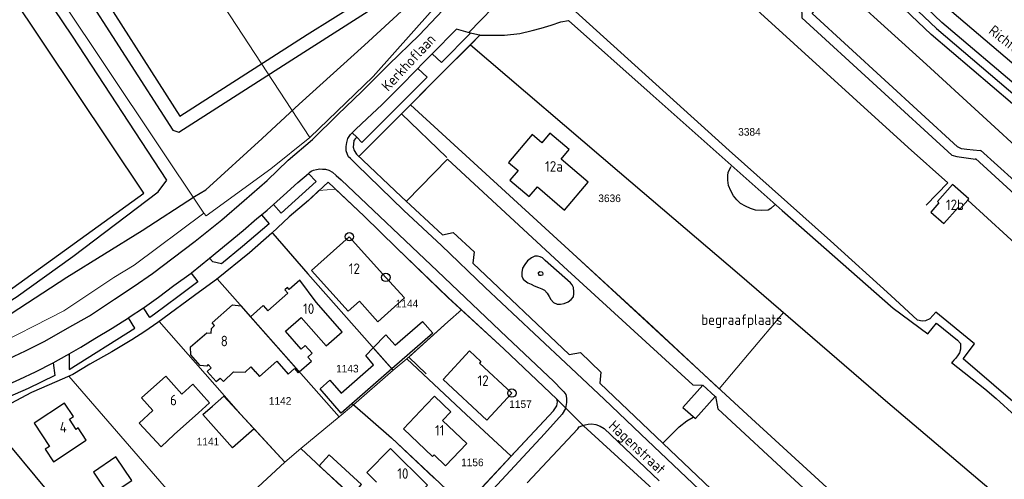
# Model space of a CAD drawing. Header units: metres. Extents: x 233874 to 239264, y 443832 to 448222.
# Tile 76 of 195: x 235729 to 235963, y 445241 to 445350. Entities that reach past the tile are written whole.
import ezdxf
from ezdxf.enums import TextEntityAlignment as Align

# ---------------------------------------------------------------- set-up
doc = ezdxf.new("R2010")
doc.units = ezdxf.units.M
doc.header["$MEASUREMENT"] = 0
for name, color, linetype in [('DAKRAND', 4, 'Continuous'), ('DAKRAND-BYG', 4, 'Continuous'), ('FUNKTIEAAND', 253, 'Continuous'), ('Goud-kadastrale grenzen', 13, 'Continuous'), ('HEG', 253, 'Continuous'), ('HEK', 253, 'Continuous'), ('HOOFDGEBOUW', 4, 'Continuous'), ('HUISNUMMER', 253, 'Continuous'), ('KANTVERH', 253, 'Continuous'), ('KANTWATER', 153, 'Continuous'), ('KUNSTWERK', 253, 'Continuous'), ('NATGRPUNT', 253, 'Continuous'), ('OVLIJNOBJ', 253, 'Continuous'), ('RASTER', 253, 'Continuous'), ('STRAATNAAM', 253, 'Continuous'), ('TUSSENMUUR', 253, 'Continuous')]:
    doc.layers.add(name, color=color, linetype=linetype)
doc.layers.add('G01 kadestrale perceelsgrens', color=73, linetype='Continuous', lineweight=0)
doc.layers.add('Z01 perceelnummer', color=73, linetype='Continuous', lineweight=13)
doc.styles.get("Standard").update_dxf_attribs({"font": 'iso.shx'})
doc.styles.add('Styledgn001', font='dgn001.shx')

# ---------------------------------------------------------------- blocks, each defined once
blk = doc.blocks.new('CI', base_point=(75024, 300023))
blk.add_circle((75024, 300023), 1)
blk = doc.blocks.new('A$C1532452F')
at = {"layer": 'G01 kadestrale perceelsgrens'}
for p, q in [((235693.903, 445421.949), (235772.427, 445304.53)), ((235799.748, 445309.879), (235803.691, 445310.256)), ((235775.554, 445288.918), (235804.535, 445256.173)), ((235830.402, 445278.747), (235833.604, 445281.573)), ((235761.8, 445278.772), (235777.31, 445261.146)), ((235820.657, 445269.956), (235830.402, 445278.747)), ((235812.377, 445272.886), (235817.43, 445267.224)), ((235817.43, 445267.224), (235820.657, 445269.956)), ((235807.95, 445259.061), (235817.43, 445267.224)), ((235740.317, 445265.806), (235772.839, 445228.463)), ((235777.31, 445261.146), (235781.117, 445256.812)), ((235804.535, 445256.173), (235807.95, 445259.061)), ((235856.297, 445260.362), (235862.604, 445254.057)), ((235781.117, 445256.812), (235791.634, 445245.384)), ((235720.511, 445256.268), (235735.385, 445238.436)), ((235795.489, 445248.622), (235804.535, 445256.173)), ((235862.604, 445254.057), (235879.062, 445239.034)), ((235791.634, 445245.384), (235795.489, 445248.622)), ((235795.489, 445248.622), (235823.046, 445222.898)), ((235834.365, 445234.921), (235845.437, 445246.835)), ((235827.102, 445241.654), (235834.365, 445234.921))]:
    blk.add_line(p, q, dxfattribs=at)
at = {"layer": 'G01 kadestrale perceelsgrens', "flags": 128}
for points in [[(235699.039, 445422.882), (235709.722, 445424.743), (235712.25, 445425.33), (235714.309, 445426.098), (235726.436, 445431.397), (235741.097, 445408.724), (235797.627, 445322.5)], [(235881.6, 445396.81), (235918.183, 445363.315), (235944.068, 445339.796), (235981.364, 445305.665), (236000, 445288.637)], [(235797.627, 445322.5), (235812.64, 445337.007), (235831.307, 445358.053), (235853.407, 445381.156)], [(235835.354, 445347.411), (235843.977, 445356.376), (235863.075, 445377.018)], [(235835.744, 445344.504), (235838.02, 445346.78), (235837.49, 445346.86), (235835.739, 445347.303), (235835.354, 445347.411)], [(235821.525, 445330.285), (235828.86, 445337.714), (235835.744, 445344.504)], [(235835.744, 445344.504), (235871.141, 445314.246), (235899.71, 445289.998), (235910.107, 445280.929)], [(235821.525, 445330.285), (235861.03, 445294.053), (235878.022, 445278.503), (235894.866, 445262.852)], [(235772.427, 445304.53), (235772.932, 445303.882), (235788.352, 445315.018), (235797.627, 445322.5)], [(235788.542, 445299.785), (235792.72, 445303.644), (235797.263, 445307.548), (235799.748, 445309.879)], [(235803.691, 445310.256), (235810.527, 445303.852), (235818.209, 445296.273), (235830.425, 445284.503), (235833.604, 445281.573)], [(235684.426, 445259.04), (235684.644, 445258.767), (235701.54, 445264.827), (235721.125, 445272.126), (235739.152, 445281.368), (235751.051, 445289.217), (235755.847, 445292.153), (235772.427, 445304.53)], [(235775.554, 445288.918), (235783.256, 445295.118), (235788.542, 445299.785)], [(235788.542, 445299.785), (235788.798, 445299.676), (235797.11, 445290.115), (235812.377, 445272.886)], [(235761.8, 445278.772), (235771.391, 445285.862), (235775.554, 445288.918)], [(235833.604, 445281.573), (235843.669, 445272.297), (235856.297, 445260.362)], [(235910.107, 445280.929), (235901.958, 445271.29), (235894.866, 445262.852)], [(235910.107, 445280.929), (235934.34, 445260.073), (235972.501, 445227.688), (235973.927, 445226.518)], [(235740.317, 445265.806), (235741.303, 445266.234), (235745.349, 445268.643), (235750.547, 445271.599), (235755.329, 445274.46), (235758.432, 445276.473), (235761.484, 445278.538), (235761.8, 445278.772)], [(235820.657, 445269.956), (235834.722, 445256.76), (235845.437, 445246.835)], [(235740.317, 445265.806), (235737.533, 445264.598), (235731.51, 445261.919), (235726.528, 445259.373), (235720.297, 445256.698), (235720.511, 445256.268)], [(235807.95, 445259.061), (235816.968, 445251.203), (235827.102, 445241.654)], [(235845.437, 445246.835), (235855.514, 445257.627), (235855.835, 445258.088), (235856.264, 445258.754), (235856.439, 445259.736), (235856.297, 445260.362)], [(235795.904, 445225.679), (235784.206, 445238.495), (235791.634, 445245.384)]]:
    blk.add_lwpolyline(points, dxfattribs=at)
at = {"layer": 'Z01 perceelnummer', "linetype": 'Continuous', "lineweight": 13, "style": 'Styledgn001'}
for s, p in [('3384', (235902.038, 445323.829)), ('3636', (235868.811, 445308.062)), ('1144', (235820.679, 445283.063)), ('1143', (235806.51, 445267.62)), ('1142', (235790.541, 445259.956)), ('1157', (235847.639, 445259.183)), ('1141', (235773.402, 445250.289)), ('1156', (235836.207, 445245.356))]:
    blk.add_text(s, height=1.8, dxfattribs=at).set_placement(p, align=Align.MIDDLE_CENTER)

msp = doc.modelspace()

# ---------------------------------------------------------------- linework, layer by layer
at = {"layer": 'DAKRAND'}
for points in [[(235809.39, 445283.65), (235813.78, 445278.76), (235820.06, 445284.4), (235815.66, 445289.29)], [(235773.46, 445268.61), (235773.16, 445268.24), (235771.56, 445268.33), (235769.31, 445270.86), (235769.21, 445272.78), (235773.1, 445276.14), (235774.19, 445276.03), (235774.22, 445277.18), (235774.98, 445277.88), (235774.39, 445278.5), (235779.23, 445282.77), (235781.17, 445282.56), (235783.48, 445279.95), (235783.49, 445279.95)], [(235783.49, 445279.95), (235786.52, 445282.63), (235787.66, 445281.34)], [(235795.08, 445266.85), (235797.96, 445269.39), (235797.13, 445270.33), (235798.18, 445271.26), (235796.52, 445273.14), (235795.55, 445272.28), (235791.82, 445276.5)], [(235784.64, 445266.94), (235785.66, 445265.79), (235789.75, 445269.41), (235792.47, 445266.33), (235793.95, 445267.64), (235794.83, 445266.63), (235795.08, 445266.85)], [(235774.14, 445267.84), (235773.23, 445266.97), (235775.35, 445264.57), (235776.26, 445265.37), (235777.05, 445264.6), (235779.45, 445266.83), (235782.21, 445266.79), (235783.61, 445268.01)]]:
    msp.add_lwpolyline(points, dxfattribs=at)
at = {"layer": 'DAKRAND-BYG'}
for p, q in [((235826.79, 445276.03), (235817.11, 445267.59)), ((235774.47, 445258.71), (235777.16, 445261.11))]:
    msp.add_line(p, q, dxfattribs=at)
for points in [[(235953.9, 445307.6), (235954.17, 445307.9), (235950.29, 445311.36), (235946.68, 445307.32), (235947.05, 445306.98), (235945.11, 445304.8), (235948.21, 445302.04)], [(235948.21, 445302.04), (235951.6, 445305.85), (235952.01, 445305.48), (235953.9, 445307.6)], [(235812.67, 445272.55), (235815.69, 445275.64), (235817.86, 445273.17), (235824.36, 445278.83), (235826.79, 445276.03)], [(235817.11, 445267.59), (235805.05, 445257.08), (235800.04, 445262.82), (235802.38, 445264.85), (235805.03, 445261.81), (235812.73, 445268.52), (235810.9, 445270.74), (235812.67, 445272.55)], [(235889.2, 445255.79), (235893.9, 445261.04), (235890.96, 445263.69), (235886.25, 445258.43), (235889.2, 445255.79)], [(235777.16, 445261.11), (235781.12, 445256.81), (235784.34, 445253.31)], [(235784.34, 445253.31), (235779.26, 445248.79), (235772.21, 445256.69), (235774.47, 445258.71)], [(235746.2, 445243.07), (235749.96, 445237.47), (235755.3, 445241.08), (235751.54, 445246.68), (235746.2, 445243.07)], [(235809.91, 445240.1), (235802.16, 445247.17), (235799.79, 445244.57), (235807.54, 445237.51), (235809.91, 445240.1)]]:
    msp.add_lwpolyline(points, dxfattribs=at)
at = {"layer": 'HEG'}
for p, q in [((235953.9, 445307.6), (235982.83, 445281.09)), ((235720.29, 445256.54), (235735.39, 445238.44))]:
    msp.add_line(p, q, dxfattribs=at)
for points in [[(235864.67, 445368.3), (235875.02, 445379.56), (235899.41, 445356.85), (235939.72, 445320.11), (235949.2, 445311.77), (235944, 445306.43)], [(235835.74, 445344.5), (235871.14, 445314.25), (235899.71, 445290), (235934.34, 445260.07), (235972.5, 445227.69)], [(235821.52, 445330.28), (235861.03, 445294.05), (235901.58, 445256.64), (235934.54, 445226.49), (235962.51, 445200.59)], [(235908.04, 445306.54), (235907.09, 445305.67), (235906.51, 445305.27), (235904.85, 445305.15), (235903.45, 445305.28), (235902.27, 445305.67), (235901.13, 445306.16), (235899.9, 445306.81), (235899.04, 445307.66), (235898.22, 445308.61), (235897.63, 445309.81), (235897.08, 445311.07), (235896.9, 445312.37), (235896.92, 445313.36), (235896.99, 445314.29), (235897.69, 445315.62)], [(235830.4, 445278.75), (235821.15, 445270.37), (235825.27, 445266.4)], [(235807.64, 445259.33), (235816.97, 445251.2), (235827.1, 445241.65)]]:
    msp.add_lwpolyline(points, dxfattribs=at)
at = {"layer": 'HEK'}
for p, q in [((235788.8, 445299.68), (235797.11, 445290.11)), ((235784.34, 445253.31), (235791.63, 445245.38))]:
    msp.add_line(p, q, dxfattribs=at)
for points in [[(235827.46, 445366.01), (235812.84, 445389.13), (235792.02, 445421.83), (235769.28, 445457.48), (235739.1, 445438.12), (235708.6, 445418.76), (235721.43, 445398.52), (235744.11, 445362.92), (235766.69, 445327.58), (235796.98, 445346.95), (235827.46, 445366.01)], [(235669.88, 445301.48), (235692.88, 445268.68), (235695.61, 445267.89), (235725.61, 445285.81), (235758.16, 445309.28), (235726.34, 445356.95), (235695.83, 445403.09), (235664.29, 445383.75), (235631.74, 445360.64), (235652.42, 445328.46)], [(235870.72, 445385.65), (235881.6, 445396.81), (235918.18, 445363.32), (235944.07, 445339.8), (235981.36, 445305.66), (236007.04, 445282.2), (235992.78, 445241.86), (235978.18, 445229.08), (235977.47, 445227.33), (235973.93, 445226.52), (235972.6, 445227.63)], [(235685.4, 445261.15), (235703.46, 445268.67), (235708.54, 445270.95), (235714.19, 445273.38), (235719.02, 445275.83), (235739.9, 445289.31), (235757.77, 445300.41), (235770.23, 445308.47), (235772.92, 445310.07), (235786.24, 445322.26), (235795.08, 445330.43), (235810.62, 445344.39), (235834.96, 445366.88)], [(235820.66, 445307.44), (235830.31, 445317.36), (235857.86, 445291.84), (235888.59, 445263.75), (235890.82, 445263.71)], [(235893.98, 445261.05), (235894.49, 445258.08), (235912.83, 445241.15), (235933.72, 445221.89), (235962.15, 445195.88), (235951.76, 445185.29), (235949.53, 445185.23)], [(235881.56, 445249.99), (235885.33, 445253.8), (235887.17, 445255.22), (235888.64, 445256.07)]]:
    msp.add_lwpolyline(points, dxfattribs=at)
at = {"layer": 'HOOFDGEBOUW'}
for p, q in [((235773.46, 445268.61), (235774.14, 445267.84)), ((235771.14, 445257.12), (235765.38, 445251.98)), ((235829.14, 445255.34), (235834.88, 445249.84))]:
    msp.add_line(p, q, dxfattribs=at)
for points in [[(235863.75, 445311.88), (235857.28, 445317.39), (235859.21, 445319.67), (235854.64, 445323.55), (235852.7, 445321.26), (235850.42, 445323.2), (235844.78, 445316.57), (235847.07, 445314.64), (235845.15, 445312.36), (235849.73, 445308.49), (235851.67, 445310.77), (235858.12, 445305.27), (235863.75, 445311.88)], [(235815.66, 445289.29), (235806.98, 445298.95), (235798.03, 445290.91), (235806.71, 445281.25), (235809.39, 445283.65)], [(235805.29, 445276.34), (235799.07, 445283.37), (235795.24, 445288.6), (235792.72, 445286.38), (235792.3, 445286.85), (235791.69, 445286.31), (235792.39, 445285.52), (235787.66, 445281.34)], [(235791.82, 445276.5), (235795.53, 445279.77), (235801.51, 445273.01), (235805.29, 445276.34)], [(235845.61, 445261.82), (235839.67, 445255.39), (235829.25, 445265.01), (235835.56, 445271.84), (235838.26, 445269.35), (235837.89, 445268.95), (235845.61, 445261.82)], [(235783.61, 445268.01), (235784.58, 445266.89), (235784.64, 445266.94)], [(235760.33, 445257.64), (235757.64, 445260.66), (235763.4, 445265.8), (235767.16, 445261.59)], [(235767.16, 445261.59), (235769.81, 445263.94), (235773.79, 445259.48), (235771.14, 445257.12)], [(235744.47, 445250.66), (235742.58, 445253.54), (235742.06, 445253.2), (235740.48, 445255.59), (235741.43, 445256.22), (235739.33, 445259.4), (235732.14, 445254.65), (235735.76, 445249.15), (235734.73, 445248.47), (235736.68, 445245.52), (235744.47, 445250.66)], [(235834.88, 445249.84), (235829.83, 445244.57), (235827.13, 445247.15), (235826.74, 445246.75), (235819.84, 445253.36), (235825.27, 445259.03)], [(235825.27, 445259.03), (235827.22, 445261.07), (235831.08, 445257.37), (235829.14, 445255.34)], [(235765.38, 445251.98), (235762.25, 445249.03), (235757.09, 445254.67), (235760.33, 445257.64)], [(235813.44, 445240.69), (235811.15, 445242.97), (235816.8, 445248.66), (235825.57, 445239.94), (235819.92, 445234.26), (235817.22, 445236.94)]]:
    msp.add_lwpolyline(points, dxfattribs=at)
at = {"layer": 'KANTVERH'}
msp.add_line((235835.79, 445347.29), (235832.47, 445348.21), dxfattribs=at)
for points in [[(236000, 445312.91), (235996.97, 445315.06), (235988.95, 445320.93), (235969.13, 445336.18), (235950.09, 445352.37), (235932.71, 445368.93), (235916.23, 445385.88), (235912.77, 445389.57), (235911.39, 445390.99), (235907.8, 445394.93), (235903.08, 445400.09), (235897.07, 445406.9), (235894.4, 445404.84), (235895.67, 445403.36), (235897.96, 445405.11)], [(235892.13, 445404.23), (235898.17, 445397.52), (235904.72, 445390.32), (235912.47, 445382.04), (235928.91, 445365.08), (235946.46, 445348.34), (235965.73, 445331.96), (235985.64, 445316.64), (235993.82, 445310.66), (236000, 445306.16)], [(236000, 445303.83), (235992.71, 445309.14), (235984.54, 445315.12), (235964.55, 445330.51), (235945.2, 445346.95), (235927.59, 445363.74), (235911.28, 445380.51), (235906.45, 445385.61), (235901.58, 445390.9), (235894.36, 445398.82), (235890.81, 445402.88)], [(236000, 445308.61), (235994.98, 445312.25), (235986.83, 445318.21), (235966.97, 445333.5), (235947.78, 445349.82), (235930.3, 445366.48), (235913.87, 445383.43), (235904.9, 445393.03), (235895.67, 445403.36)], [(235956.87, 445319.32), (235955.17, 445319.46), (235953.67, 445319.65), (235952.42, 445319.82), (235951.43, 445320.25), (235916.92, 445351.94), (235919.03, 445354.3), (235880.45, 445389.49), (235863.36, 445371.69)], [(235863.08, 445377.02), (235863.55, 445368.13), (235863.76, 445368.57), (235880.67, 445386.08), (235913.12, 445356.64), (235913.61, 445356.18), (235913.95, 445355.62), (235914.18, 445354.61), (235914.4, 445353.55), (235914.49, 445350.89), (235950.13, 445318.32), (235951.33, 445317.95), (235952.98, 445317.71), (235955.77, 445317.39)], [(235967.35, 445257.48), (235952.81, 445269.92), (235955.53, 445273.5), (235946.29, 445281.05), (235944.86, 445279.42), (235943.86, 445278.97), (235943.03, 445278.89), (235942, 445279.12), (235935.63, 445284.96), (235921.26, 445297.96), (235897.2, 445319.37), (235860.7, 445352.41), (235861.26, 445353.69), (235861.97, 445356.13), (235862.37, 445358.33), (235862.77, 445360.22), (235863.12, 445362.52), (235863.34, 445365.42), (235863.55, 445368.13)], [(235724.66, 445269.32), (235730.05, 445271.86), (235734.62, 445274.16), (235740.02, 445277.26), (235745.27, 445280.16), (235751.22, 445284.09), (235755.85, 445287.22), (235760.22, 445290.19), (235765.12, 445293.93), (235770.34, 445297.92), (235776.67, 445302.98), (235782.01, 445307.55), (235787.5, 445312.31), (235792.48, 445317.09), (235798.23, 445322.06), (235804.27, 445327.96), (235809.94, 445333.45), (235816.4, 445339.85), (235823.6, 445346.82), (235831.98, 445355.73)], [(235838.02, 445346.78), (235840.59, 445346.8), (235843.85, 445346.83), (235847.52, 445347.19), (235850.44, 445347.88), (235852.56, 445348.48), (235854.94, 445349.18), (235857.21, 445349.92), (235859.06, 445350.29), (235878.43, 445333.04), (235909.84, 445305.15), (235936.19, 445281.99), (235944.42, 445275.9), (235946.5, 445278.4), (235951.5, 445274.41), (235952.16, 445273.57), (235952.19, 445272.27), (235951.96, 445271.39), (235951.48, 445270.62), (235951, 445270.01), (235950.58, 445269.65), (235950.2, 445269.14), (235950.05, 445269.04), (235957.96, 445262.81), (235960.61, 445260.52), (235965.2, 445256.43)], [(235891.64, 445237.43), (235876.21, 445252.07), (235867.51, 445260.34), (235859.67, 445267.71), (235850.91, 445275.99), (235839.24, 445286.92), (235828.86, 445296.89), (235819.95, 445305.16), (235808.65, 445316.09), (235807.22, 445317.47), (235806.82, 445317.89), (235806.52, 445318.47), (235806.22, 445319.3), (235806.24, 445320.34), (235806.37, 445321.27), (235806.6, 445322.25), (235807.29, 445323.22), (235808.51, 445324.5), (235811.15, 445326.93), (235814.8, 445330.34), (235818.78, 445334.3), (235823.26, 445338.9), (235824.13, 445339.8), (235826.67, 445342.36), (235832.47, 445348.21)], [(235809.25, 445318.01), (235838.02, 445346.78), (235837.49, 445346.86), (235835.74, 445347.3)], [(235835.74, 445347.3), (235828.87, 445340.3), (235826.67, 445342.36)], [(235823.26, 445338.9), (235825.44, 445336.84), (235809.95, 445321.31), (235808.73, 445322.57)], [(235807.66, 445323.63), (235808.73, 445322.57), (235808.46, 445322.27), (235808.09, 445321.76), (235807.97, 445320.93), (235807.9, 445320.2), (235808.14, 445319.42), (235808.7, 445318.53), (235819.39, 445308.39), (235829.12, 445299.42), (235831.67, 445299.94), (235836.61, 445295.38), (235836.3, 445292.64), (235859.21, 445270.94), (235861.87, 445271.46), (235866.76, 445266.79), (235866.49, 445264.15), (235881.51, 445249.83), (235897.71, 445234.5)], [(235955.76, 445317.5), (235983.58, 445292.02), (235983.7, 445287.87), (236001.94, 445271.3), (236003.28, 445273.2), (236002.21, 445274.1), (235986.11, 445288.75), (235988.13, 445291.1), (235975.54, 445302.57), (235964.99, 445312.23), (235956.94, 445319.45)], [(235754.49, 445279.71), (235754.66, 445279.82), (235758.07, 445282.09), (235758.29, 445282.24), (235761.61, 445284.56), (235765.3, 445287.34), (235769.41, 445290.29), (235769.51, 445290.36), (235773.79, 445293.82), (235778.22, 445297.5), (235781.76, 445300.44), (235785.03, 445303.23), (235786.09, 445304.11), (235787.46, 445305.26), (235788.96, 445306.58), (235791.37, 445308.71), (235794.76, 445311.85), (235797.3, 445313.98), (235797.61, 445314.23), (235797.92, 445314.49), (235798.45, 445314.74), (235799.18, 445314.88), (235800.01, 445315.02), (235800.58, 445315.01), (235801.31, 445314.99)], [(235797.3, 445313.98), (235799.14, 445312.03), (235790.8, 445304.54), (235788.96, 445306.58)], [(235801.31, 445314.99), (235802.13, 445314.71), (235803.01, 445314.23), (235803.87, 445313.48), (235805.05, 445312.47), (235827.96, 445290.73), (235844.4, 445275.08), (235855.55, 445264.58), (235857.49, 445262.62), (235857.94, 445262.09), (235858.4, 445261.46), (235858.59, 445260.63), (235858.57, 445259.54), (235858.33, 445258.19), (235857.58, 445256.81), (235853.33, 445252.12), (235841.17, 445239.03)], [(235833.97, 445234.56), (235855.51, 445257.63), (235855.83, 445258.09), (235856.26, 445258.75), (235856.44, 445259.74), (235856.3, 445260.36), (235843.67, 445272.3), (235830.42, 445284.5), (235818.21, 445296.27), (235810.53, 445303.85), (235801.92, 445311.92), (235797.26, 445307.55), (235792.72, 445303.64), (235788.54, 445299.78), (235783.26, 445295.12), (235775.39, 445288.79), (235771.39, 445285.86), (235761.48, 445278.54), (235758.43, 445276.47), (235755.33, 445274.46), (235750.55, 445271.6), (235745.35, 445268.64), (235741.3, 445266.23), (235737.53, 445264.6), (235731.51, 445261.92), (235726.53, 445259.37)], [(235786.09, 445304.11), (235787.94, 445302.02), (235781.64, 445296.61), (235776.64, 445292.53), (235774.59, 445292.97), (235773.79, 445293.82)], [(235769.41, 445290.29), (235771, 445288.2), (235766.27, 445284.64), (235760.66, 445280.55), (235759.56, 445279.78), (235758.07, 445282.09)], [(235740.44, 445271.12), (235740.42, 445267.42), (235756.03, 445277.25), (235754.49, 445279.71)], [(235740.44, 445271.12), (235743.2, 445272.68), (235746.51, 445274.74), (235750.61, 445277.25), (235754.49, 445279.71)], [(235718.68, 445260.87), (235719.35, 445261.13), (235722.41, 445262.36), (235724.37, 445263.15), (235728.72, 445265.09), (235732.39, 445266.88), (235736.65, 445268.98), (235739.84, 445270.78), (235740.2, 445270.98), (235740.44, 445271.12)], [(235736.65, 445268.98), (235737, 445266), (235730.67, 445262.89), (235724.5, 445260.19), (235722.61, 445261.87), (235722.41, 445262.36)], [(235849.2, 445240.47), (235861.24, 445253.31), (235861.61, 445253.77), (235862.24, 445254.06), (235863.02, 445254.31), (235863.7, 445254.45), (235864.53, 445254.48), (235865.57, 445254.36), (235866.55, 445253.98), (235867.52, 445253.39), (235880.61, 445240.97)], [(235862.6, 445254.06), (235879.06, 445239.03)]]:
    msp.add_lwpolyline(points, dxfattribs=at)
at = {"layer": 'KANTWATER'}
msp.add_lwpolyline([(235859.69, 445284.06), (235860.27, 445284.67), (235860.34, 445285.4), (235860.35, 445285.87), (235860.21, 445286.85), (235859.91, 445287.48), (235859.56, 445288.01), (235853.54, 445293.27), (235852.88, 445293.91), (235852.31, 445294.18), (235851.69, 445294.29), (235851.07, 445294.31), (235850.29, 445293.96), (235849.34, 445293.2), (235848.64, 445292.33), (235848.11, 445291.46), (235847.93, 445290.43), (235847.97, 445289.54), (235848.26, 445288.86), (235848.72, 445288.44), (235849.39, 445288.01), (235850.21, 445287.68), (235850.88, 445287.25), (235851.91, 445286.87), (235852.68, 445286.54), (235853.35, 445286.22), (235853.96, 445285.53), (235854.46, 445284.74), (235854.86, 445284.01), (235855.47, 445283.32), (235856.34, 445282.94), (235857.12, 445282.92), (235858.01, 445283.11), (235858.95, 445283.46), (235859.69, 445284.06)], dxfattribs=at)
at = {"layer": 'KUNSTWERK'}
msp.add_lwpolyline([(235852.96, 445290.12), (235852.9, 445289.81), (235852.53, 445289.71), (235852.17, 445289.72), (235852.02, 445289.93), (235851.92, 445290.19), (235851.93, 445290.45), (235852.22, 445290.68), (235852.71, 445290.64), (235852.91, 445290.43), (235852.96, 445290.12)], dxfattribs=at)
at = {"layer": 'OVLIJNOBJ'}
msp.add_line((235819.33, 445328.17), (235830.12, 445317.78), dxfattribs=at)
for points in [[(235701.83, 445422.58), (235726.88, 445383.56), (235742.38, 445359.47), (235765.06, 445324.24), (235766.46, 445323.8), (235793.33, 445340.9), (235814.31, 445354.32), (235831.35, 445365.4), (235832.27, 445366.28)], [(235668.26, 445287.22), (235679.07, 445270.82), (235684.83, 445273.72), (235690.5, 445266.54), (235693.7, 445265.44), (235703.07, 445269.5), (235716.1, 445277.44), (235727.82, 445284.57), (235741.3, 445294.26), (235761.6, 445309.57), (235763.63, 445312.33), (235741.18, 445346.58), (235721.58, 445375.57), (235701.29, 445406.24)]]:
    msp.add_lwpolyline(points, dxfattribs=at)
at = {"layer": 'RASTER'}
msp.add_line((235797.11, 445290.11), (235812.38, 445272.89), dxfattribs=at)
at = {"layer": 'TUSSENMUUR'}
for p, q in [((235783.49, 445279.95), (235795.08, 445266.85)), ((235812.67, 445272.55), (235817.11, 445267.59))]:
    msp.add_line(p, q, dxfattribs=at)

# ---------------------------------------------------------------- block references
at = {"layer": 'Goud-kadastrale grenzen', "linetype": 'Continuous'}
msp.add_blockref('A$C1532452F', (0, 0), dxfattribs=at)
at = {"layer": 'NATGRPUNT'}
for p in [(235806.98, 445298.95), (235815.66, 445289.29), (235845.61, 445261.82)]:
    msp.add_blockref('CI', p, dxfattribs=at)

# ---------------------------------------------------------------- texts
at = {"layer": 'FUNKTIEAAND'}
msp.add_text('begraafplaats', height=2.5, dxfattribs=at).set_placement((235890.58, 445278))
at = {"layer": 'HUISNUMMER'}
for s, p in [('12a', (235853.48, 445314.39)), ('12b', (235948.7, 445305.26)), ('12', (235806.85, 445290.1)), ('10', (235795.99, 445280.6)), ('8', (235776.43, 445272.92)), ('12', (235837.42, 445263.53)), ('6', (235764.38, 445258.91)), ('4', (235738.18, 445252.47)), ('11', (235827.34, 445251.72)), ('10', (235818.36, 445241.46))]:
    msp.add_text(s, height=2.5, dxfattribs=at).set_placement(p)
at = {"layer": 'STRAATNAAM'}
for s, rotation, p in [('Kerkhoflaan', 47.0671, (235816.21, 445333.29)), ('Richterslaan', 321.949, (235958.64, 445347.4)), ('Hagenstraat', 317.268, (235868.38, 445253.72))]:
    msp.add_text(s, height=2.5, rotation=rotation, dxfattribs=at).set_placement(p)

doc.saveas('drawing.dxf')
